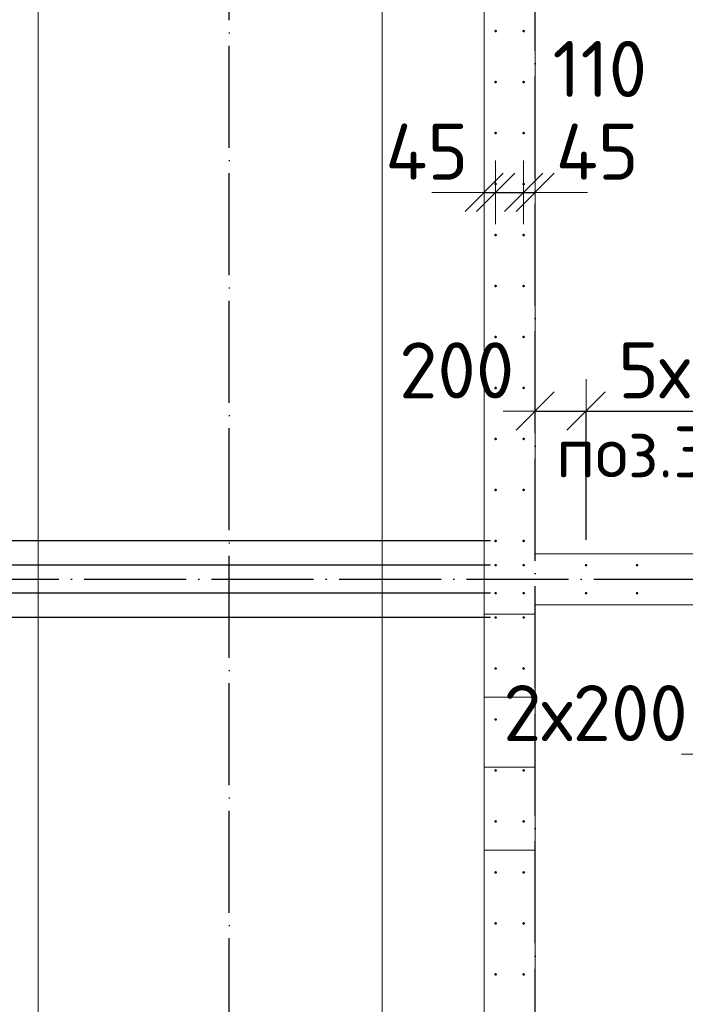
# Model space of a CAD drawing. Header units: millimetres. Extents: x -3725 to 93325, y -74170 to 82591.
# Tile 44 of 133: x 59177 to 61789, y 25593 to 29455. Entities that reach past the tile are written whole.
import ezdxf

# ---------------------------------------------------------------- set-up
doc = ezdxf.new("R2010")
doc.units = ezdxf.units.MM
doc.header["$PDMODE"] = 65
for name, pattern in [('______11', [500, 400, -50, 0, -50]), ('______2', [270, 200, -70]), ('______3', [500, 400, -100]), ('______5', [1100, 800, -100, 100, -100])]:
    doc.linetypes.add(name, pattern=pattern)
for name, color, linetype, lineweight in [('Standard', 7, 'Continuous', 25), ('Арм.стержн. Выпуски', 180, 'Continuous', 35), ('Балка_ общее', 7, '______3', 13), ('Размерная линия_ общее', 7, 'Continuous', 13), ('Стена_ общее', 7, 'Continuous', 35), ('Фундамент (1)', 7, 'Continuous', 35)]:
    doc.layers.add(name, color=color, linetype=linetype, lineweight=lineweight)
doc.layers.add('Осевая линия_ общее', color=7, linetype='______5', lineweight=13, true_color=0xa0a0a0)
doc.styles.add('ISOCPEUR', font='ISOCPEUR')
doc.dimstyles.new('DIMSTYLE_3', dxfattribs={"dimtxt": 220, "dimasz": 250, "dimexe": 0, "dimexo": 0, "dimgap": 110, "dimtad": 2, "dimdec": 0, "dimrnd": 5, "dimzin": 12, "dimdsep": 46, "dimtxsty": 'ISOCPEUR', "dimblk1": 'ALL_ML_STRICH', "dimblk2": 'ALL_ML_STRICH', "dimsah": 1, "dimcen": 0, "dimclrd": 7, "dimclre": 256, "dimclrt": 7, "dimadec": 0, "dimazin": 0, "dimtfac": 1, "dimtdec": 0, "dimtix": 1, "dimtmove": 2, "dimatfit": 3, "dimfxl": 0, "dimtzin": 0, "dimlwd": 0, "dimlwe": -3, "dimarcsym": 0})
doc.dimstyles.new('DIMSTYLE_5', dxfattribs={"dimtxt": 220, "dimasz": 250, "dimexe": 0, "dimexo": 0, "dimgap": 110, "dimtad": 2, "dimdec": 0, "dimrnd": 5, "dimzin": 12, "dimdsep": 46, "dimtxsty": 'ISOCPEUR', "dimblk1": 'ALL_ML_STRICH', "dimblk2": 'ALL_ML_STRICH', "dimsah": 1, "dimcen": 0, "dimclrd": 7, "dimclre": 256, "dimclrt": 7, "dimadec": 0, "dimazin": 0, "dimtfac": 1, "dimtdec": 0, "dimtix": 1, "dimtmove": 2, "dimatfit": 3, "dimfxl": 0, "dimtvp": 1.2, "dimtzin": 0, "dimlwd": 0, "dimlwe": -3, "dimarcsym": 0})
doc.dimstyles.new('DIMSTYLE_9', dxfattribs={"dimtxt": 220, "dimasz": 250, "dimexe": 0, "dimexo": 0, "dimgap": 110, "dimtad": 0, "dimdec": 0, "dimrnd": 5, "dimzin": 12, "dimdsep": 46, "dimtxsty": 'ISOCPEUR', "dimblk1": 'ALL_ML_STRICH', "dimblk2": 'ALL_ML_STRICH', "dimsah": 1, "dimcen": 0, "dimclrd": 7, "dimclre": 256, "dimclrt": 7, "dimadec": 0, "dimazin": 0, "dimtfac": 1, "dimtdec": 0, "dimtix": 1, "dimtmove": 2, "dimatfit": 3, "dimfxl": 0, "dimtvp": 1.2, "dimtzin": 0, "dimlwd": 0, "dimlwe": -3, "dimarcsym": 0})

# ---------------------------------------------------------------- blocks, each defined once
blk = doc.blocks.new('СЛОЖНЫЙ_ОБЪЕКТ_6')
at = {"layer": 'Осевая линия_ общее', "color": 253, "linetype": '______11', "lineweight": -3, "true_color": 0xa0a0a0, "transparency": 33554687}
for p, q in [((60000, 15950), (60000, 40010)), ((61200, 15830), (61200, 40010)), ((56930, 27260), (76830, 27260))]:
    blk.add_line(p, q, dxfattribs=at)
blk = doc.blocks.new('ALL_ML_STRICH')
at = {"color": 0, "linetype": 'ByBlock', "lineweight": -2}
for p, q in [((0, -0.5), (0, 0.5)), ((-0.3, -0.3), (0.3, 0.3)), ((-1, 0), (0.5, 0))]:
    blk.add_line(p, q, dxfattribs=at)
blk = doc.blocks.new('*D351')
at = {"layer": 'DEFPOINTS', "color": 7, "linetype": 'Continuous', "lineweight": 13, "transparency": 33554687}
for p in [(61045, 27110), (58219.7, 24110), (61045, 24110)]:
    blk.add_point(p, dxfattribs=at)
at = {"layer": 'Размерная линия_ общее', "color": 253, "linetype": 'Continuous', "lineweight": -2, "true_color": 0xa0a0a0, "transparency": 33554687}
for p, q in [((61025, 27110), (58219.7, 27110)), ((61025, 24110), (58219.7, 24110))]:
    blk.add_line(p, q, dxfattribs=at)
at = {"layer": 'Размерная линия_ общее', "color": 7, "linetype": 'Continuous', "lineweight": -2, "transparency": 33554687}
blk.add_line((58219.7, 24110), (58219.7, 27110), dxfattribs=at)
at = {"layer": 'Размерная линия_ общее', "color": 7, "linetype": 'Continuous', "lineweight": 13, "transparency": 33554687, "xscale": 250, "yscale": 250, "zscale": 250}
for p, rotation in [((58219.7, 27110), 90), ((58219.7, 24110), 270)]:
    blk.add_blockref('ALL_ML_STRICH', p, dxfattribs=dict(at, rotation=rotation))
at = {"layer": 'Размерная линия_ общее', "color": 7, "linetype": 'Continuous', "lineweight": 13, "transparency": 33554687, "insert": (57949.7, 24796), "char_height": 220, "width": 11, "attachment_point": 1, "rotation": 90, "line_spacing_factor": 0.60241, "style": 'ISOCPEUR'}
blk.add_mtext('15х200=3000', dxfattribs=at)
blk = doc.blocks.new('*D352')
at = {"layer": 'DEFPOINTS', "color": 7, "linetype": 'Continuous', "lineweight": 13, "transparency": 33554687}
for p in [(61045, 27205), (58219.7, 27110), (61045, 27110)]:
    blk.add_point(p, dxfattribs=at)
at = {"layer": 'Размерная линия_ общее', "color": 253, "linetype": 'Continuous', "lineweight": -2, "true_color": 0xa0a0a0, "transparency": 33554687}
for p, q in [((61025, 27205), (58219.7, 27205)), ((61025, 27110), (58219.7, 27110))]:
    blk.add_line(p, q, dxfattribs=at)
at = {"layer": 'Размерная линия_ общее', "color": 7, "linetype": 'Continuous', "lineweight": -2, "transparency": 33554687}
blk.add_line((58219.7, 27110), (58219.7, 27205), dxfattribs=at)
at = {"layer": 'Размерная линия_ общее', "color": 7, "linetype": 'Continuous', "lineweight": 13, "transparency": 33554687, "xscale": 250, "yscale": 250, "zscale": 250}
for p, rotation in [((58219.7, 27110), 270), ((58219.7, 27205), 90)]:
    blk.add_blockref('ALL_ML_STRICH', p, dxfattribs=dict(at, rotation=rotation))
at = {"layer": 'Размерная линия_ общее', "color": 7, "linetype": 'Continuous', "lineweight": 13, "transparency": 33554687, "insert": (58453.9, 26926.9), "char_height": 220, "width": 440, "attachment_point": 5, "rotation": 90, "style": 'ISOCPEUR'}
blk.add_mtext('\\A1;{95}', dxfattribs=at)
blk = doc.blocks.new('*D353')
at = {"layer": 'DEFPOINTS', "color": 7, "linetype": 'Continuous', "lineweight": 13, "transparency": 33554687}
for p in [(61045, 27315), (58219.7, 27205), (61045, 27205)]:
    blk.add_point(p, dxfattribs=at)
at = {"layer": 'Размерная линия_ общее', "color": 253, "linetype": 'Continuous', "lineweight": -2, "true_color": 0xa0a0a0, "transparency": 33554687}
for p, q in [((61025, 27315), (58219.7, 27315)), ((61025, 27205), (58219.7, 27205))]:
    blk.add_line(p, q, dxfattribs=at)
at = {"layer": 'Размерная линия_ общее', "color": 7, "linetype": 'Continuous', "lineweight": -2, "transparency": 33554687}
blk.add_line((58219.7, 27205), (58219.7, 27315), dxfattribs=at)
at = {"layer": 'Размерная линия_ общее', "color": 7, "linetype": 'Continuous', "lineweight": 13, "transparency": 33554687, "xscale": 250, "yscale": 250, "zscale": 250}
for p, rotation in [((58219.7, 27205), 270), ((58219.7, 27315), 90)]:
    blk.add_blockref('ALL_ML_STRICH', p, dxfattribs=dict(at, rotation=rotation))
at = {"layer": 'Размерная линия_ общее', "color": 7, "linetype": 'Continuous', "lineweight": 13, "transparency": 33554687, "insert": (57796.1, 27575), "char_height": 220, "width": 660, "attachment_point": 5, "rotation": 90, "style": 'ISOCPEUR'}
blk.add_mtext('\\A1;{110}', dxfattribs=at)
blk = doc.blocks.new('*D354')
at = {"layer": 'DEFPOINTS', "color": 7, "linetype": 'Continuous', "lineweight": 13, "transparency": 33554687}
for p in [(61045, 27410), (58219.7, 27315), (61045, 27315)]:
    blk.add_point(p, dxfattribs=at)
at = {"layer": 'Размерная линия_ общее', "color": 253, "linetype": 'Continuous', "lineweight": -2, "true_color": 0xa0a0a0, "transparency": 33554687}
for p, q in [((61025, 27410), (58219.7, 27410)), ((61025, 27315), (58219.7, 27315))]:
    blk.add_line(p, q, dxfattribs=at)
at = {"layer": 'Размерная линия_ общее', "color": 7, "linetype": 'Continuous', "lineweight": -2, "transparency": 33554687}
blk.add_line((58219.7, 27315), (58219.7, 27410), dxfattribs=at)
at = {"layer": 'Размерная линия_ общее', "color": 7, "linetype": 'Continuous', "lineweight": 13, "transparency": 33554687, "xscale": 250, "yscale": 250, "zscale": 250}
for p, rotation in [((58219.7, 27315), 270), ((58219.7, 27410), 90)]:
    blk.add_blockref('ALL_ML_STRICH', p, dxfattribs=dict(at, rotation=rotation))
at = {"layer": 'Размерная линия_ общее', "color": 7, "linetype": 'Continuous', "lineweight": 13, "transparency": 33554687, "insert": (58451.3, 27680.4), "char_height": 220, "width": 440, "attachment_point": 5, "rotation": 90, "style": 'ISOCPEUR'}
blk.add_mtext('\\A1;{95}', dxfattribs=at)
blk = doc.blocks.new('*D355')
at = {"layer": 'DEFPOINTS', "color": 7, "linetype": 'Continuous', "lineweight": 13, "transparency": 33554687}
for p in [(61045, 30410), (58219.7, 27410), (61045, 27410)]:
    blk.add_point(p, dxfattribs=at)
at = {"layer": 'Размерная линия_ общее', "color": 253, "linetype": 'Continuous', "lineweight": -2, "true_color": 0xa0a0a0, "transparency": 33554687}
for p, q in [((61025, 30410), (58219.7, 30410)), ((61025, 27410), (58219.7, 27410))]:
    blk.add_line(p, q, dxfattribs=at)
at = {"layer": 'Размерная линия_ общее', "color": 7, "linetype": 'Continuous', "lineweight": -2, "transparency": 33554687}
blk.add_line((58219.7, 27410), (58219.7, 30410), dxfattribs=at)
at = {"layer": 'Размерная линия_ общее', "color": 7, "linetype": 'Continuous', "lineweight": 13, "transparency": 33554687, "xscale": 250, "yscale": 250, "zscale": 250}
for p, rotation in [((58219.7, 30410), 90), ((58219.7, 27410), 270)]:
    blk.add_blockref('ALL_ML_STRICH', p, dxfattribs=dict(at, rotation=rotation))
at = {"layer": 'Размерная линия_ общее', "color": 7, "linetype": 'Continuous', "lineweight": 13, "transparency": 33554687, "insert": (57949.7, 28096), "char_height": 220, "width": 11, "attachment_point": 1, "rotation": 90, "line_spacing_factor": 0.60241, "style": 'ISOCPEUR'}
blk.add_mtext('15х200=3000', dxfattribs=at)
blk = doc.blocks.new('*D361')
at = {"layer": 'DEFPOINTS', "color": 7, "linetype": 'Continuous', "lineweight": 13, "transparency": 33554687}
for p in [(61200, 27919.3), (61200, 27860.4), (61400, 27315)]:
    blk.add_point(p, dxfattribs=at)
at = {"layer": 'Размерная линия_ общее', "color": 253, "linetype": 'Continuous', "lineweight": -2, "true_color": 0xa0a0a0, "transparency": 33554687}
for p, q in [((61200, 27919.3), (61200, 27919.3)), ((61400, 27415), (61400, 27919.3))]:
    blk.add_line(p, q, dxfattribs=at)
at = {"layer": 'Размерная линия_ общее', "color": 7, "linetype": 'Continuous', "lineweight": -2, "transparency": 33554687}
blk.add_line((61200, 27919.3), (61400, 27919.3), dxfattribs=at)
at = {"layer": 'Размерная линия_ общее', "color": 7, "linetype": 'Continuous', "lineweight": 13, "transparency": 33554687, "xscale": 250, "yscale": 250, "zscale": 250, "rotation": 180}
blk.add_blockref('ALL_ML_STRICH', (61200, 27919.3), dxfattribs=at)
at = {"layer": 'Размерная линия_ общее', "color": 7, "linetype": 'Continuous', "lineweight": 13, "transparency": 33554687, "xscale": 250, "yscale": 250, "zscale": 250}
blk.add_blockref('ALL_ML_STRICH', (61400, 27919.3), dxfattribs=at)
at = {"layer": 'Размерная линия_ общее', "color": 7, "linetype": 'Continuous', "lineweight": 13, "transparency": 33554687, "insert": (60892.2, 28079.2), "char_height": 220, "width": 660, "attachment_point": 5, "style": 'ISOCPEUR'}
blk.add_mtext('\\A1;{200}', dxfattribs=at)
blk = doc.blocks.new('*D362')
at = {"layer": 'DEFPOINTS', "color": 7, "linetype": 'Continuous', "lineweight": 13, "transparency": 33554687}
for p in [(61400, 27919.3), (61400, 27315), (62400, 27315)]:
    blk.add_point(p, dxfattribs=at)
at = {"layer": 'Размерная линия_ общее', "color": 253, "linetype": 'Continuous', "lineweight": -2, "true_color": 0xa0a0a0, "transparency": 33554687}
for p, q in [((61400, 27415), (61400, 27919.3)), ((62400, 27415), (62400, 27919.3))]:
    blk.add_line(p, q, dxfattribs=at)
at = {"layer": 'Размерная линия_ общее', "color": 7, "linetype": 'Continuous', "lineweight": -2, "transparency": 33554687}
blk.add_line((61400, 27919.3), (62400, 27919.3), dxfattribs=at)
at = {"layer": 'Размерная линия_ общее', "color": 7, "linetype": 'Continuous', "lineweight": 13, "transparency": 33554687, "xscale": 250, "yscale": 250, "zscale": 250, "rotation": 180}
blk.add_blockref('ALL_ML_STRICH', (61400, 27919.3), dxfattribs=at)
at = {"layer": 'Размерная линия_ общее', "color": 7, "linetype": 'Continuous', "lineweight": 13, "transparency": 33554687, "xscale": 250, "yscale": 250, "zscale": 250}
blk.add_blockref('ALL_ML_STRICH', (62400, 27919.3), dxfattribs=at)
at = {"layer": 'Размерная линия_ общее', "color": 7, "linetype": 'Continuous', "lineweight": 13, "transparency": 33554687, "insert": (61526, 28189.3), "char_height": 220, "width": 11, "attachment_point": 1, "line_spacing_factor": 0.60241, "style": 'ISOCPEUR'}
blk.add_mtext('5х200', dxfattribs=at)
blk = doc.blocks.new('*D372')
at = {"layer": 'DEFPOINTS', "color": 7, "linetype": 'Continuous', "lineweight": 13, "transparency": 33554687}
for p in [(61045, 28834.9), (61000, 28787.4), (61000, 28777)]:
    blk.add_point(p, dxfattribs=at)
at = {"layer": 'Размерная линия_ общее', "color": 253, "linetype": 'Continuous', "lineweight": -2, "true_color": 0xa0a0a0, "transparency": 33554687}
for p, q in [((61000, 28777), (61000, 28777)), ((61045, 28777), (61045, 28777))]:
    blk.add_line(p, q, dxfattribs=at)
at = {"layer": 'Размерная линия_ общее', "color": 7, "linetype": 'Continuous', "lineweight": -2, "transparency": 33554687}
blk.add_line((61000, 28777), (61045, 28777), dxfattribs=at)
at = {"layer": 'Размерная линия_ общее', "color": 7, "linetype": 'Continuous', "lineweight": 13, "transparency": 33554687, "xscale": 250, "yscale": 250, "zscale": 250}
blk.add_blockref('ALL_ML_STRICH', (61045, 28777), dxfattribs=at)
at = {"layer": 'Размерная линия_ общее', "color": 7, "linetype": 'Continuous', "lineweight": 13, "transparency": 33554687, "xscale": 250, "yscale": 250, "zscale": 250, "rotation": 180}
blk.add_blockref('ALL_ML_STRICH', (61000, 28777), dxfattribs=at)
at = {"layer": 'Размерная линия_ общее', "color": 7, "linetype": 'Continuous', "lineweight": 13, "transparency": 33554687, "insert": (60775, 28936.9), "char_height": 220, "width": 440, "attachment_point": 5, "style": 'ISOCPEUR'}
blk.add_mtext('\\A1;{45}', dxfattribs=at)
blk = doc.blocks.new('*D373')
at = {"layer": 'DEFPOINTS', "color": 7, "linetype": 'Continuous', "lineweight": 13, "transparency": 33554687}
for p in [(61045, 28834.9), (61155, 28834.9), (61045, 28777)]:
    blk.add_point(p, dxfattribs=at)
at = {"layer": 'Размерная линия_ общее', "color": 253, "linetype": 'Continuous', "lineweight": -2, "true_color": 0xa0a0a0, "transparency": 33554687}
for p, q in [((61045, 28777), (61045, 28777)), ((61155, 28777), (61155, 28777))]:
    blk.add_line(p, q, dxfattribs=at)
at = {"layer": 'Размерная линия_ общее', "color": 7, "linetype": 'Continuous', "lineweight": -2, "transparency": 33554687}
blk.add_line((61045, 28777), (61155, 28777), dxfattribs=at)
at = {"layer": 'Размерная линия_ общее', "color": 7, "linetype": 'Continuous', "lineweight": 13, "transparency": 33554687, "xscale": 250, "yscale": 250, "zscale": 250}
blk.add_blockref('ALL_ML_STRICH', (61155, 28777), dxfattribs=at)
at = {"layer": 'Размерная линия_ общее', "color": 7, "linetype": 'Continuous', "lineweight": 13, "transparency": 33554687, "xscale": 250, "yscale": 250, "zscale": 250, "rotation": 180}
blk.add_blockref('ALL_ML_STRICH', (61045, 28777), dxfattribs=at)
at = {"layer": 'Размерная линия_ общее', "color": 7, "linetype": 'Continuous', "lineweight": 13, "transparency": 33554687, "insert": (61453.7, 29261.2), "char_height": 220, "width": 660, "attachment_point": 5, "style": 'ISOCPEUR'}
blk.add_mtext('\\A1;{110}', dxfattribs=at)
blk = doc.blocks.new('*D374')
at = {"layer": 'DEFPOINTS', "color": 7, "linetype": 'Continuous', "lineweight": 13, "transparency": 33554687}
for p in [(61155, 28834.9), (61200, 28828), (61155, 28777)]:
    blk.add_point(p, dxfattribs=at)
at = {"layer": 'Размерная линия_ общее', "color": 253, "linetype": 'Continuous', "lineweight": -2, "true_color": 0xa0a0a0, "transparency": 33554687}
for p, q in [((61155, 28777), (61155, 28777)), ((61200, 28777), (61200, 28777))]:
    blk.add_line(p, q, dxfattribs=at)
at = {"layer": 'Размерная линия_ общее', "color": 7, "linetype": 'Continuous', "lineweight": -2, "transparency": 33554687}
blk.add_line((61155, 28777), (61200, 28777), dxfattribs=at)
at = {"layer": 'Размерная линия_ общее', "color": 7, "linetype": 'Continuous', "lineweight": 13, "transparency": 33554687, "xscale": 250, "yscale": 250, "zscale": 250}
blk.add_blockref('ALL_ML_STRICH', (61200, 28777), dxfattribs=at)
at = {"layer": 'Размерная линия_ общее', "color": 7, "linetype": 'Continuous', "lineweight": 13, "transparency": 33554687, "xscale": 250, "yscale": 250, "zscale": 250, "rotation": 180}
blk.add_blockref('ALL_ML_STRICH', (61155, 28777), dxfattribs=at)
at = {"layer": 'Размерная линия_ общее', "color": 7, "linetype": 'Continuous', "lineweight": 13, "transparency": 33554687, "insert": (61443.8, 28936.9), "char_height": 220, "width": 440, "attachment_point": 5, "style": 'ISOCPEUR'}
blk.add_mtext('\\A1;{45}', dxfattribs=at)
blk = doc.blocks.new('*D425')
at = {"layer": 'DEFPOINTS', "color": 7, "linetype": 'Continuous', "lineweight": 13, "transparency": 33554687}
for p in [(62300, 27012.9), (61900, 26993.6), (61900, 26573.7)]:
    blk.add_point(p, dxfattribs=at)
at = {"layer": 'Размерная линия_ общее', "color": 253, "linetype": 'Continuous', "lineweight": -2, "true_color": 0xa0a0a0, "transparency": 33554687}
for p, q in [((61900, 26893.6), (61900, 26573.7)), ((62300, 26912.9), (62300, 26573.7))]:
    blk.add_line(p, q, dxfattribs=at)
at = {"layer": 'Размерная линия_ общее', "color": 7, "linetype": 'Continuous', "lineweight": -2, "transparency": 33554687}
blk.add_line((61900, 26573.7), (62300, 26573.7), dxfattribs=at)
at = {"layer": 'Размерная линия_ общее', "color": 7, "linetype": 'Continuous', "lineweight": 13, "transparency": 33554687, "xscale": 250, "yscale": 250, "zscale": 250, "rotation": 180}
blk.add_blockref('ALL_ML_STRICH', (61900, 26573.7), dxfattribs=at)
at = {"layer": 'Размерная линия_ общее', "color": 7, "linetype": 'Continuous', "lineweight": 13, "transparency": 33554687, "xscale": 250, "yscale": 250, "zscale": 250}
blk.add_blockref('ALL_ML_STRICH', (62300, 26573.7), dxfattribs=at)
at = {"layer": 'Размерная линия_ общее', "color": 7, "linetype": 'Continuous', "lineweight": 13, "transparency": 33554687, "insert": (61074.6, 26845), "char_height": 220, "width": 11, "attachment_point": 1, "line_spacing_factor": 0.60241, "style": 'ISOCPEUR'}
blk.add_mtext('2х200', dxfattribs=at)

msp = doc.modelspace()

# ---------------------------------------------------------------- hatches: boundary and pattern name
at = {"layer": 'Арм.стержн. Выпуски', "linetype": 'Continuous', "lineweight": 35, "transparency": 33554687}
for points in [[(61050, 29410), (61049.6, 29411.9), (61048.5, 29413.5), (61046.9, 29414.6), (61045, 29415), (61043.1, 29414.6), (61041.5, 29413.5), (61040.4, 29411.9), (61040, 29410), (61040.4, 29408.1), (61041.5, 29406.5), (61043.1, 29405.4), (61045, 29405), (61046.9, 29405.4), (61048.5, 29406.5), (61049.6, 29408.1)], [(61160, 29410), (61159.6, 29411.9), (61158.5, 29413.5), (61156.9, 29414.6), (61155, 29415), (61153.1, 29414.6), (61151.5, 29413.5), (61150.4, 29411.9), (61150, 29410), (61150.4, 29408.1), (61151.5, 29406.5), (61153.1, 29405.4), (61155, 29405), (61156.9, 29405.4), (61158.5, 29406.5), (61159.6, 29408.1)], [(61050, 29210), (61049.6, 29211.9), (61048.5, 29213.5), (61046.9, 29214.6), (61045, 29215), (61043.1, 29214.6), (61041.5, 29213.5), (61040.4, 29211.9), (61040, 29210), (61040.4, 29208.1), (61041.5, 29206.5), (61043.1, 29205.4), (61045, 29205), (61046.9, 29205.4), (61048.5, 29206.5), (61049.6, 29208.1)], [(61160, 29210), (61159.6, 29211.9), (61158.5, 29213.5), (61156.9, 29214.6), (61155, 29215), (61153.1, 29214.6), (61151.5, 29213.5), (61150.4, 29211.9), (61150, 29210), (61150.4, 29208.1), (61151.5, 29206.5), (61153.1, 29205.4), (61155, 29205), (61156.9, 29205.4), (61158.5, 29206.5), (61159.6, 29208.1)], [(61050, 29010), (61049.6, 29011.9), (61048.5, 29013.5), (61046.9, 29014.6), (61045, 29015), (61043.1, 29014.6), (61041.5, 29013.5), (61040.4, 29011.9), (61040, 29010), (61040.4, 29008.1), (61041.5, 29006.5), (61043.1, 29005.4), (61045, 29005), (61046.9, 29005.4), (61048.5, 29006.5), (61049.6, 29008.1)], [(61160, 29010), (61159.6, 29011.9), (61158.5, 29013.5), (61156.9, 29014.6), (61155, 29015), (61153.1, 29014.6), (61151.5, 29013.5), (61150.4, 29011.9), (61150, 29010), (61150.4, 29008.1), (61151.5, 29006.5), (61153.1, 29005.4), (61155, 29005), (61156.9, 29005.4), (61158.5, 29006.5), (61159.6, 29008.1)], [(61050, 28810), (61049.6, 28811.9), (61048.5, 28813.5), (61046.9, 28814.6), (61045, 28815), (61043.1, 28814.6), (61041.5, 28813.5), (61040.4, 28811.9), (61040, 28810), (61040.4, 28808.1), (61041.5, 28806.5), (61043.1, 28805.4), (61045, 28805), (61046.9, 28805.4), (61048.5, 28806.5), (61049.6, 28808.1)], [(61160, 28810), (61159.6, 28811.9), (61158.5, 28813.5), (61156.9, 28814.6), (61155, 28815), (61153.1, 28814.6), (61151.5, 28813.5), (61150.4, 28811.9), (61150, 28810), (61150.4, 28808.1), (61151.5, 28806.5), (61153.1, 28805.4), (61155, 28805), (61156.9, 28805.4), (61158.5, 28806.5), (61159.6, 28808.1)], [(61050, 28610), (61049.6, 28611.9), (61048.5, 28613.5), (61046.9, 28614.6), (61045, 28615), (61043.1, 28614.6), (61041.5, 28613.5), (61040.4, 28611.9), (61040, 28610), (61040.4, 28608.1), (61041.5, 28606.5), (61043.1, 28605.4), (61045, 28605), (61046.9, 28605.4), (61048.5, 28606.5), (61049.6, 28608.1)], [(61160, 28610), (61159.6, 28611.9), (61158.5, 28613.5), (61156.9, 28614.6), (61155, 28615), (61153.1, 28614.6), (61151.5, 28613.5), (61150.4, 28611.9), (61150, 28610), (61150.4, 28608.1), (61151.5, 28606.5), (61153.1, 28605.4), (61155, 28605), (61156.9, 28605.4), (61158.5, 28606.5), (61159.6, 28608.1)], [(61050, 28410), (61049.6, 28411.9), (61048.5, 28413.5), (61046.9, 28414.6), (61045, 28415), (61043.1, 28414.6), (61041.5, 28413.5), (61040.4, 28411.9), (61040, 28410), (61040.4, 28408.1), (61041.5, 28406.5), (61043.1, 28405.4), (61045, 28405), (61046.9, 28405.4), (61048.5, 28406.5), (61049.6, 28408.1)], [(61160, 28410), (61159.6, 28411.9), (61158.5, 28413.5), (61156.9, 28414.6), (61155, 28415), (61153.1, 28414.6), (61151.5, 28413.5), (61150.4, 28411.9), (61150, 28410), (61150.4, 28408.1), (61151.5, 28406.5), (61153.1, 28405.4), (61155, 28405), (61156.9, 28405.4), (61158.5, 28406.5), (61159.6, 28408.1)], [(61050, 28210), (61049.6, 28211.9), (61048.5, 28213.5), (61046.9, 28214.6), (61045, 28215), (61043.1, 28214.6), (61041.5, 28213.5), (61040.4, 28211.9), (61040, 28210), (61040.4, 28208.1), (61041.5, 28206.5), (61043.1, 28205.4), (61045, 28205), (61046.9, 28205.4), (61048.5, 28206.5), (61049.6, 28208.1)], [(61160, 28210), (61159.6, 28211.9), (61158.5, 28213.5), (61156.9, 28214.6), (61155, 28215), (61153.1, 28214.6), (61151.5, 28213.5), (61150.4, 28211.9), (61150, 28210), (61150.4, 28208.1), (61151.5, 28206.5), (61153.1, 28205.4), (61155, 28205), (61156.9, 28205.4), (61158.5, 28206.5), (61159.6, 28208.1)], [(61050, 28010), (61049.6, 28011.9), (61048.5, 28013.5), (61046.9, 28014.6), (61045, 28015), (61043.1, 28014.6), (61041.5, 28013.5), (61040.4, 28011.9), (61040, 28010), (61040.4, 28008.1), (61041.5, 28006.5), (61043.1, 28005.4), (61045, 28005), (61046.9, 28005.4), (61048.5, 28006.5), (61049.6, 28008.1)], [(61160, 28010), (61159.6, 28011.9), (61158.5, 28013.5), (61156.9, 28014.6), (61155, 28015), (61153.1, 28014.6), (61151.5, 28013.5), (61150.4, 28011.9), (61150, 28010), (61150.4, 28008.1), (61151.5, 28006.5), (61153.1, 28005.4), (61155, 28005), (61156.9, 28005.4), (61158.5, 28006.5), (61159.6, 28008.1)], [(61050, 27810), (61049.6, 27811.9), (61048.5, 27813.5), (61046.9, 27814.6), (61045, 27815), (61043.1, 27814.6), (61041.5, 27813.5), (61040.4, 27811.9), (61040, 27810), (61040.4, 27808.1), (61041.5, 27806.5), (61043.1, 27805.4), (61045, 27805), (61046.9, 27805.4), (61048.5, 27806.5), (61049.6, 27808.1)], [(61160, 27810), (61159.6, 27811.9), (61158.5, 27813.5), (61156.9, 27814.6), (61155, 27815), (61153.1, 27814.6), (61151.5, 27813.5), (61150.4, 27811.9), (61150, 27810), (61150.4, 27808.1), (61151.5, 27806.5), (61153.1, 27805.4), (61155, 27805), (61156.9, 27805.4), (61158.5, 27806.5), (61159.6, 27808.1)], [(61050, 27610), (61049.6, 27611.9), (61048.5, 27613.5), (61046.9, 27614.6), (61045, 27615), (61043.1, 27614.6), (61041.5, 27613.5), (61040.4, 27611.9), (61040, 27610), (61040.4, 27608.1), (61041.5, 27606.5), (61043.1, 27605.4), (61045, 27605), (61046.9, 27605.4), (61048.5, 27606.5), (61049.6, 27608.1)], [(61160, 27610), (61159.6, 27611.9), (61158.5, 27613.5), (61156.9, 27614.6), (61155, 27615), (61153.1, 27614.6), (61151.5, 27613.5), (61150.4, 27611.9), (61150, 27610), (61150.4, 27608.1), (61151.5, 27606.5), (61153.1, 27605.4), (61155, 27605), (61156.9, 27605.4), (61158.5, 27606.5), (61159.6, 27608.1)], [(61050, 27410), (61049.6, 27411.9), (61048.5, 27413.5), (61046.9, 27414.6), (61045, 27415), (61043.1, 27414.6), (61041.5, 27413.5), (61040.4, 27411.9), (61040, 27410), (61040.4, 27408.1), (61041.5, 27406.5), (61043.1, 27405.4), (61045, 27405), (61046.9, 27405.4), (61048.5, 27406.5), (61049.6, 27408.1)], [(61160, 27410), (61159.6, 27411.9), (61158.5, 27413.5), (61156.9, 27414.6), (61155, 27415), (61153.1, 27414.6), (61151.5, 27413.5), (61150.4, 27411.9), (61150, 27410), (61150.4, 27408.1), (61151.5, 27406.5), (61153.1, 27405.4), (61155, 27405), (61156.9, 27405.4), (61158.5, 27406.5), (61159.6, 27408.1)], [(61050, 27315), (61049.6, 27316.9), (61048.5, 27318.5), (61046.9, 27319.6), (61045, 27320), (61043.1, 27319.6), (61041.5, 27318.5), (61040.4, 27316.9), (61040, 27315), (61040.4, 27313.1), (61041.5, 27311.5), (61043.1, 27310.4), (61045, 27310), (61046.9, 27310.4), (61048.5, 27311.5), (61049.6, 27313.1)], [(61160, 27315), (61159.6, 27316.9), (61158.5, 27318.5), (61156.9, 27319.6), (61155, 27320), (61153.1, 27319.6), (61151.5, 27318.5), (61150.4, 27316.9), (61150, 27315), (61150.4, 27313.1), (61151.5, 27311.5), (61153.1, 27310.4), (61155, 27310), (61156.9, 27310.4), (61158.5, 27311.5), (61159.6, 27313.1)], [(61405, 27315), (61404.6, 27316.9), (61403.5, 27318.5), (61401.9, 27319.6), (61400, 27320), (61398.1, 27319.6), (61396.5, 27318.5), (61395.4, 27316.9), (61395, 27315), (61395.4, 27313.1), (61396.5, 27311.5), (61398.1, 27310.4), (61400, 27310), (61401.9, 27310.4), (61403.5, 27311.5), (61404.6, 27313.1)], [(61605, 27315), (61604.6, 27316.9), (61603.5, 27318.5), (61601.9, 27319.6), (61600, 27320), (61598.1, 27319.6), (61596.5, 27318.5), (61595.4, 27316.9), (61595, 27315), (61595.4, 27313.1), (61596.5, 27311.5), (61598.1, 27310.4), (61600, 27310), (61601.9, 27310.4), (61603.5, 27311.5), (61604.6, 27313.1)], [(61050, 27205), (61049.6, 27206.9), (61048.5, 27208.5), (61046.9, 27209.6), (61045, 27210), (61043.1, 27209.6), (61041.5, 27208.5), (61040.4, 27206.9), (61040, 27205), (61040.4, 27203.1), (61041.5, 27201.5), (61043.1, 27200.4), (61045, 27200), (61046.9, 27200.4), (61048.5, 27201.5), (61049.6, 27203.1)], [(61160, 27205), (61159.6, 27206.9), (61158.5, 27208.5), (61156.9, 27209.6), (61155, 27210), (61153.1, 27209.6), (61151.5, 27208.5), (61150.4, 27206.9), (61150, 27205), (61150.4, 27203.1), (61151.5, 27201.5), (61153.1, 27200.4), (61155, 27200), (61156.9, 27200.4), (61158.5, 27201.5), (61159.6, 27203.1)], [(61405, 27205), (61404.6, 27206.9), (61403.5, 27208.5), (61401.9, 27209.6), (61400, 27210), (61398.1, 27209.6), (61396.5, 27208.5), (61395.4, 27206.9), (61395, 27205), (61395.4, 27203.1), (61396.5, 27201.5), (61398.1, 27200.4), (61400, 27200), (61401.9, 27200.4), (61403.5, 27201.5), (61404.6, 27203.1)], [(61605, 27205), (61604.6, 27206.9), (61603.5, 27208.5), (61601.9, 27209.6), (61600, 27210), (61598.1, 27209.6), (61596.5, 27208.5), (61595.4, 27206.9), (61595, 27205), (61595.4, 27203.1), (61596.5, 27201.5), (61598.1, 27200.4), (61600, 27200), (61601.9, 27200.4), (61603.5, 27201.5), (61604.6, 27203.1)], [(61050, 27110), (61049.6, 27111.9), (61048.5, 27113.5), (61046.9, 27114.6), (61045, 27115), (61043.1, 27114.6), (61041.5, 27113.5), (61040.4, 27111.9), (61040, 27110), (61040.4, 27108.1), (61041.5, 27106.5), (61043.1, 27105.4), (61045, 27105), (61046.9, 27105.4), (61048.5, 27106.5), (61049.6, 27108.1)], [(61160, 27110), (61159.6, 27111.9), (61158.5, 27113.5), (61156.9, 27114.6), (61155, 27115), (61153.1, 27114.6), (61151.5, 27113.5), (61150.4, 27111.9), (61150, 27110), (61150.4, 27108.1), (61151.5, 27106.5), (61153.1, 27105.4), (61155, 27105), (61156.9, 27105.4), (61158.5, 27106.5), (61159.6, 27108.1)], [(61050, 26910), (61049.6, 26911.9), (61048.5, 26913.5), (61046.9, 26914.6), (61045, 26915), (61043.1, 26914.6), (61041.5, 26913.5), (61040.4, 26911.9), (61040, 26910), (61040.4, 26908.1), (61041.5, 26906.5), (61043.1, 26905.4), (61045, 26905), (61046.9, 26905.4), (61048.5, 26906.5), (61049.6, 26908.1)], [(61160, 26910), (61159.6, 26911.9), (61158.5, 26913.5), (61156.9, 26914.6), (61155, 26915), (61153.1, 26914.6), (61151.5, 26913.5), (61150.4, 26911.9), (61150, 26910), (61150.4, 26908.1), (61151.5, 26906.5), (61153.1, 26905.4), (61155, 26905), (61156.9, 26905.4), (61158.5, 26906.5), (61159.6, 26908.1)], [(61050, 26710), (61049.6, 26711.9), (61048.5, 26713.5), (61046.9, 26714.6), (61045, 26715), (61043.1, 26714.6), (61041.5, 26713.5), (61040.4, 26711.9), (61040, 26710), (61040.4, 26708.1), (61041.5, 26706.5), (61043.1, 26705.4), (61045, 26705), (61046.9, 26705.4), (61048.5, 26706.5), (61049.6, 26708.1)], [(61160, 26710), (61159.6, 26711.9), (61158.5, 26713.5), (61156.9, 26714.6), (61155, 26715), (61153.1, 26714.6), (61151.5, 26713.5), (61150.4, 26711.9), (61150, 26710), (61150.4, 26708.1), (61151.5, 26706.5), (61153.1, 26705.4), (61155, 26705), (61156.9, 26705.4), (61158.5, 26706.5), (61159.6, 26708.1)], [(61050, 26510), (61049.6, 26511.9), (61048.5, 26513.5), (61046.9, 26514.6), (61045, 26515), (61043.1, 26514.6), (61041.5, 26513.5), (61040.4, 26511.9), (61040, 26510), (61040.4, 26508.1), (61041.5, 26506.5), (61043.1, 26505.4), (61045, 26505), (61046.9, 26505.4), (61048.5, 26506.5), (61049.6, 26508.1)], [(61160, 26510), (61159.6, 26511.9), (61158.5, 26513.5), (61156.9, 26514.6), (61155, 26515), (61153.1, 26514.6), (61151.5, 26513.5), (61150.4, 26511.9), (61150, 26510), (61150.4, 26508.1), (61151.5, 26506.5), (61153.1, 26505.4), (61155, 26505), (61156.9, 26505.4), (61158.5, 26506.5), (61159.6, 26508.1)], [(61050, 26310), (61049.6, 26311.9), (61048.5, 26313.5), (61046.9, 26314.6), (61045, 26315), (61043.1, 26314.6), (61041.5, 26313.5), (61040.4, 26311.9), (61040, 26310), (61040.4, 26308.1), (61041.5, 26306.5), (61043.1, 26305.4), (61045, 26305), (61046.9, 26305.4), (61048.5, 26306.5), (61049.6, 26308.1)], [(61160, 26310), (61159.6, 26311.9), (61158.5, 26313.5), (61156.9, 26314.6), (61155, 26315), (61153.1, 26314.6), (61151.5, 26313.5), (61150.4, 26311.9), (61150, 26310), (61150.4, 26308.1), (61151.5, 26306.5), (61153.1, 26305.4), (61155, 26305), (61156.9, 26305.4), (61158.5, 26306.5), (61159.6, 26308.1)], [(61050, 26110), (61049.6, 26111.9), (61048.5, 26113.5), (61046.9, 26114.6), (61045, 26115), (61043.1, 26114.6), (61041.5, 26113.5), (61040.4, 26111.9), (61040, 26110), (61040.4, 26108.1), (61041.5, 26106.5), (61043.1, 26105.4), (61045, 26105), (61046.9, 26105.4), (61048.5, 26106.5), (61049.6, 26108.1)], [(61160, 26110), (61159.6, 26111.9), (61158.5, 26113.5), (61156.9, 26114.6), (61155, 26115), (61153.1, 26114.6), (61151.5, 26113.5), (61150.4, 26111.9), (61150, 26110), (61150.4, 26108.1), (61151.5, 26106.5), (61153.1, 26105.4), (61155, 26105), (61156.9, 26105.4), (61158.5, 26106.5), (61159.6, 26108.1)], [(61050, 25910), (61049.6, 25911.9), (61048.5, 25913.5), (61046.9, 25914.6), (61045, 25915), (61043.1, 25914.6), (61041.5, 25913.5), (61040.4, 25911.9), (61040, 25910), (61040.4, 25908.1), (61041.5, 25906.5), (61043.1, 25905.4), (61045, 25905), (61046.9, 25905.4), (61048.5, 25906.5), (61049.6, 25908.1)], [(61160, 25910), (61159.6, 25911.9), (61158.5, 25913.5), (61156.9, 25914.6), (61155, 25915), (61153.1, 25914.6), (61151.5, 25913.5), (61150.4, 25911.9), (61150, 25910), (61150.4, 25908.1), (61151.5, 25906.5), (61153.1, 25905.4), (61155, 25905), (61156.9, 25905.4), (61158.5, 25906.5), (61159.6, 25908.1)], [(61050, 25710), (61049.6, 25711.9), (61048.5, 25713.5), (61046.9, 25714.6), (61045, 25715), (61043.1, 25714.6), (61041.5, 25713.5), (61040.4, 25711.9), (61040, 25710), (61040.4, 25708.1), (61041.5, 25706.5), (61043.1, 25705.4), (61045, 25705), (61046.9, 25705.4), (61048.5, 25706.5), (61049.6, 25708.1)], [(61160, 25710), (61159.6, 25711.9), (61158.5, 25713.5), (61156.9, 25714.6), (61155, 25715), (61153.1, 25714.6), (61151.5, 25713.5), (61150.4, 25711.9), (61150, 25710), (61150.4, 25708.1), (61151.5, 25706.5), (61153.1, 25705.4), (61155, 25705), (61156.9, 25705.4), (61158.5, 25706.5), (61159.6, 25708.1)]]:
    msp.add_hatch(color=4, dxfattribs=at).paths.add_polyline_path(points)

# ---------------------------------------------------------------- linework, layer by layer
at = {"layer": 'Standard', "color": 7, "linetype": 'Continuous', "lineweight": 18, "transparency": 33554687}
msp.add_lwpolyline([(59250, 16540), (78500, 16540), (78500, 38380), (59250, 38380), (59250, 16540)], dxfattribs=at)
at = {"layer": 'Стена_ общее', "color": 7, "linetype": 'Continuous', "lineweight": 18, "transparency": 33554687}
for p, q in [((61200, 30660), (61200, 27360)), ((61200, 30660), (61200, 27360)), ((61000, 27360), (61000, 30460)), ((61000, 27360), (61000, 30460)), ((61000, 24060), (61000, 27360)), ((61000, 24060), (61000, 27360)), ((61200, 27360), (62450, 27360)), ((61200, 27360), (62450, 27360)), ((61200, 27160), (61200, 24060)), ((62450, 27160), (61200, 27160)), ((61200, 27160), (61200, 24060)), ((62450, 27160), (61200, 27160))]:
    msp.add_line(p, q, dxfattribs=at)
at = {"layer": 'Стена_ общее', "color": 253, "linetype": '______2', "lineweight": 18, "true_color": 0xababab, "transparency": 33554687}
for p, q in [((61200, 27122.5), (61000, 27122.5)), ((61200, 27122.5), (61000, 27122.5)), ((61000, 26797.5), (61200, 26797.5)), ((61000, 26797.5), (61200, 26797.5)), ((61200, 26522.5), (61000, 26522.5)), ((61200, 26522.5), (61000, 26522.5)), ((61000, 26197.5), (61200, 26197.5)), ((61000, 26197.5), (61200, 26197.5))]:
    msp.add_line(p, q, dxfattribs=at)
at = {"layer": 'Фундамент (1)', "color": 7, "lineweight": 18, "transparency": 33554687}
msp.add_line((60600, 24460), (60600, 30060), dxfattribs=at)
at = {"layer": 'Фундамент (1)', "color": 7, "linetype": 'Continuous', "lineweight": 18, "transparency": 33554687}
msp.add_line((60600, 24460), (60600, 30060), dxfattribs=at)

# ---------------------------------------------------------------- block references
at = {"layer": 'Балка_ общее', "color": 7, "linetype": 'Continuous', "lineweight": 13, "transparency": 33554687}
msp.add_blockref('СЛОЖНЫЙ_ОБЪЕКТ_6', (0, 0), dxfattribs=at)

# ---------------------------------------------------------------- texts
at = {"layer": 'Standard', "color": 7, "linetype": 'Continuous', "lineweight": 13, "transparency": 33554687, "insert": (61831.7, 27735.8), "char_height": 200, "width": 1196.491, "attachment_point": 5, "style": 'ISOCPEUR'}
msp.add_mtext('\\A1;{\\fISOCPEUR|i0|b0;\\H200.000000;\\W1.000000;\\C7;поз.35,36}\\P', dxfattribs=at)

# ---------------------------------------------------------------- dimensions: what is measured, and where the dimension line sits
at = {"layer": 'Размерная линия_ общее', "color": 7, "linetype": 'Continuous', "lineweight": 13, "transparency": 33554687}
for base, p1, p2, picture, middle in [((58219.7, 30410), (61025, 27410), (61025, 30410), '*D355', (58109.7, 28910)), ((58219.7, 27110), (61025, 24110), (61025, 27110), '*D351', (58109.7, 25610))]:
    dim = msp.add_linear_dim(base=base, p1=p1, p2=p2, angle=90, text='15х200=3000', dimstyle='DIMSTYLE_3', override={"dimpost": '<>', "dimclrd": 7, "dimclre": 253, "dimclrt": 7, "dimlwd": 0, "dimlwe": 65533}, dxfattribs=at)
    dim.commit()
    dim.dimension.update_dxf_attribs({"geometry": picture, "text_midpoint": middle, "dimtype": 160})
for base, p1, p2, picture, middle in [((61155, 28777), (61045, 28777), (61155, 28777), '*D373', (61453.7, 29261.2)), ((61045, 28777), (61000, 28777), (61045, 28777), '*D372', (60775, 28936.9)), ((61200, 28777), (61155, 28777), (61200, 28777), '*D374', (61443.8, 28936.9)), ((61400, 27919.3), (61200, 27919.3), (61400, 27415), '*D361', (60892.2, 28079.2))]:
    dim = msp.add_linear_dim(base=base, p1=p1, p2=p2, dimstyle='DIMSTYLE_5', override={"dimpost": '<>', "dimclrd": 7, "dimclre": 253, "dimclrt": 7, "dimlwd": 0, "dimlwe": 65533}, dxfattribs=at)
    dim.commit()
    dim.dimension.update_dxf_attribs({"geometry": picture, "text_midpoint": middle, "dimtype": 160})
for base, p1, p2, text, dimstyle, picture, middle in [((62400, 27919.3), (61400, 27415), (62400, 27415), '5х200', 'DIMSTYLE_3', '*D362', (61900, 28029.3)), ((62300, 26573.7), (61900, 26893.6), (62300, 26912.9), '2х200', 'DIMSTYLE_5', '*D425', (62100, 26947.7))]:
    dim = msp.add_linear_dim(base=base, p1=p1, p2=p2, text=text, dimstyle=dimstyle, override={"dimpost": '<>', "dimclrd": 7, "dimclre": 253, "dimclrt": 7, "dimlwd": 0, "dimlwe": 65533}, dxfattribs=at)
    dim.commit()
    dim.dimension.update_dxf_attribs({"geometry": picture, "text_midpoint": middle, "dimtype": 160})
for base, p1, p2, dimstyle, picture, middle in [((58219.7, 27315), (61025, 27205), (61025, 27315), 'DIMSTYLE_5', '*D353', (57796.1, 27575)), ((58219.7, 27410), (61025, 27315), (61025, 27410), 'DIMSTYLE_9', '*D354', (58451.3, 27680.4)), ((58219.7, 27205), (61025, 27110), (61025, 27205), 'DIMSTYLE_9', '*D352', (58453.9, 26926.9))]:
    dim = msp.add_linear_dim(base=base, p1=p1, p2=p2, angle=90, dimstyle=dimstyle, override={"dimpost": '<>', "dimclrd": 7, "dimclre": 253, "dimclrt": 7, "dimlwd": 0, "dimlwe": 65533}, dxfattribs=at)
    dim.commit()
    dim.dimension.update_dxf_attribs({"geometry": picture, "text_midpoint": middle, "dimtype": 160})

doc.saveas('drawing.dxf')
